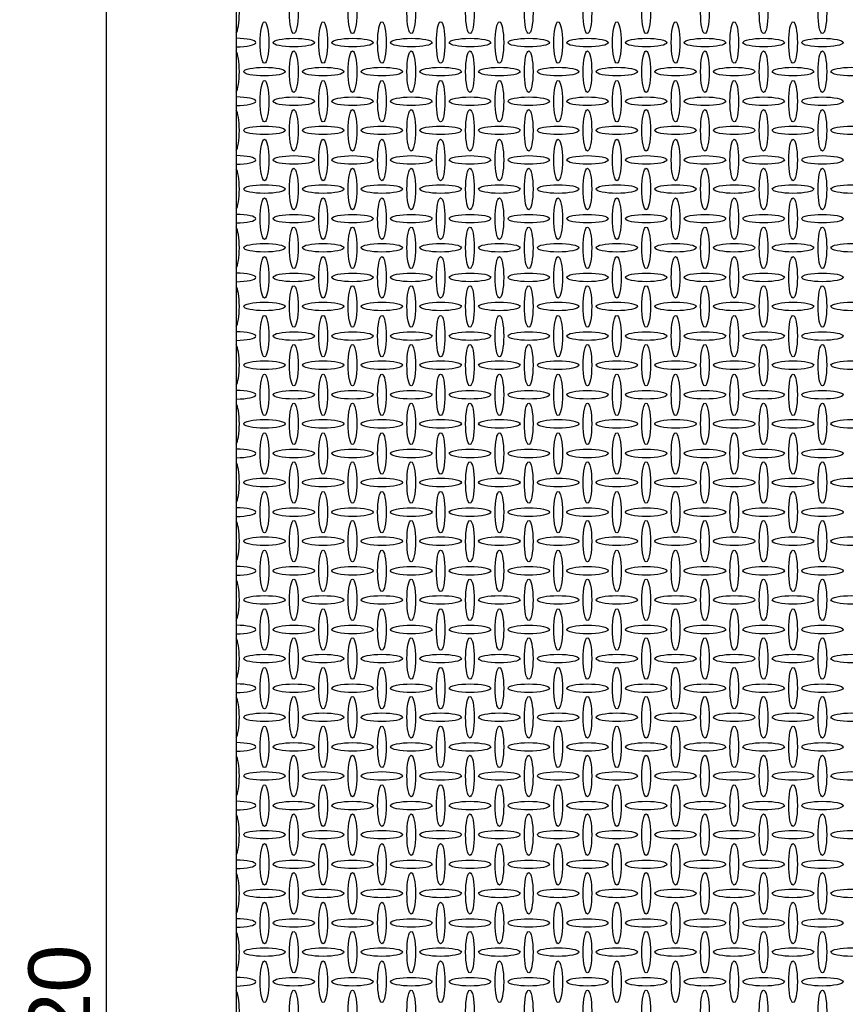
# Model space of a CAD drawing. Header units: millimetres. Extents: x 2063114 to 14983986, y -126020516 to 213791.
# Tile 184 of 256: x 2336090 to 2339436, y -1436049 to -1432057. Entities that reach past the tile are written whole.
import ezdxf

# ---------------------------------------------------------------- set-up
doc = ezdxf.new("R2010")
doc.units = ezdxf.units.MM
doc.layers.get('Defpoints').update_dxf_attribs({"color": 6, "lineweight": 35})
doc.styles.get("Standard").update_dxf_attribs({"font": 'arial.ttf'})
doc.dimstyles.new('25', dxfattribs={"dimscale": 100, "dimtxt": 2.5, "dimasz": 2, "dimexe": 1.25, "dimexo": 0.625, "dimtad": 1, "dimdec": 0, "dimlfac": 0.25, "dimtxsty": 'Standard', "dimblk": 'OBLIQUE', "dimcen": 2, "dimdle": 0.008, "dimclrd": 256, "dimclre": 256, "dimclrt": 256, "dimadec": 0, "dimazin": 0, "dimtfac": 1, "dimtdec": 0, "dimtmove": 1, "dimatfit": 2, "dimfxl": 1.25, "dimarcsym": 0})

# ---------------------------------------------------------------- blocks, each defined once
blk = doc.blocks.new('_Oblique')
at = {"color": 0, "linetype": 'ByBlock', "lineweight": -2}
blk.add_line((-0.5, -0.5), (0.5, 0.5), dxfattribs=at)
blk = doc.blocks.new('*D921')
at = {"lineweight": -2, "transparency": 16777216}
for p, q in [((2337028.5, -1429155.7), (2336317, -1429155.7)), ((2336442, -1443236.5), (2336442, -1429154.9)), ((2337028.5, -1443235.7), (2336317, -1443235.7))]:
    blk.add_line(p, q, dxfattribs=at)
at = {"layer": 'Defpoints', "color": 0, "lineweight": 30, "transparency": 16777216}
for p in [(2336442, -1429155.7), (2337091, -1429155.7), (2337091, -1443235.7)]:
    blk.add_point(p, dxfattribs=at)
at = {"lineweight": -2, "transparency": 16777216, "xscale": 200, "yscale": 200, "zscale": 200}
for p, rotation in [((2336442, -1429155.7), 90), ((2336442, -1443235.7), 270)]:
    blk.add_blockref('_Oblique', p, dxfattribs=dict(at, rotation=rotation))
at = {"transparency": 16777216, "insert": (2336251.8, -1436195.7), "char_height": 250, "attachment_point": 5, "rotation": 90}
blk.add_mtext('3520', dxfattribs=at)

msp = doc.modelspace()

# ---------------------------------------------------------------- linework, layer by layer
msp.add_lwpolyline([(2342608.57243, -1429155.73909), (2336966.57243, -1429155.73909), (2336966.57243, -1443235.73876), (2342608.57243, -1443235.73876)], close=True)
at = {"linetype": 'Continuous'}
for centre, major_axis, start_param, end_param in [((2336962.62517, -1432029.18951), (0, -84), 0.2275158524, 2.9140768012), ((2336962.82181, -1432149.38625), (84, 0), 4.7570540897, 7.8093165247), ((2336962.62517, -1432267.18951), (0, -84), 0.2275158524, 2.9140768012), ((2336962.82181, -1432387.38625), (84, 0), 4.7570540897, 7.8093165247), ((2336962.62517, -1432505.18951), (0, -84), 0.2275158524, 2.9140768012), ((2336962.82181, -1432625.38625), (84, 0), 4.7570540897, 7.8093165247), ((2336962.62517, -1432743.18951), (0, -84), 0.2275158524, 2.9140768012), ((2336962.82181, -1432863.38625), (84, 0), 4.7570540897, 7.8093165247), ((2336962.62517, -1432981.18951), (0, -84), 0.2275158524, 2.9140768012), ((2336962.82181, -1433101.38625), (84, 0), 4.7570540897, 7.8093165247), ((2336962.62517, -1433219.18951), (0, -84), 0.2275158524, 2.9140768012), ((2336962.82181, -1433339.38625), (84, 0), 4.7570540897, 7.8093165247), ((2336962.62517, -1433457.18951), (0, -84), 0.2275158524, 2.9140768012), ((2336962.82181, -1433577.38625), (84, 0), 4.7570540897, 7.8093165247), ((2336962.62517, -1433695.18951), (0, -84), 0.2275158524, 2.9140768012), ((2336962.82181, -1433815.38625), (84, 0), 4.7570540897, 7.8093165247), ((2336962.62517, -1433933.18951), (0, -84), 0.2275158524, 2.9140768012), ((2336962.82181, -1434053.38625), (84, 0), 4.7570540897, 7.8093165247), ((2336962.62517, -1434171.18951), (0, -84), 0.2275158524, 2.9140768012), ((2336962.82181, -1434291.38625), (84, 0), 4.7570540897, 7.8093165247), ((2336962.62517, -1434409.18951), (0, -84), 0.2275158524, 2.9140768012), ((2336962.82181, -1434529.38625), (84, 0), 4.7570540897, 7.8093165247), ((2336962.62517, -1434647.18951), (0, -84), 0.2275158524, 2.9140768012), ((2336962.82181, -1434767.38625), (84, 0), 4.7570540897, 7.8093165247), ((2336962.62517, -1434885.18951), (0, -84), 0.2275158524, 2.9140768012), ((2336962.82181, -1435005.38625), (84, 0), 4.7570540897, 7.8093165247), ((2336962.62517, -1435123.18951), (0, -84), 0.2275158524, 2.9140768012), ((2336962.82181, -1435243.38625), (84, 0), 4.7570540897, 7.8093165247), ((2336962.62517, -1435361.18951), (0, -84), 0.2275158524, 2.9140768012), ((2336962.82181, -1435481.38625), (84, 0), 4.7570540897, 7.8093165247), ((2336962.62517, -1435599.18951), (0, -84), 0.2275158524, 2.9140768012), ((2336962.82181, -1435719.38625), (84, 0), 4.7570540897, 7.8093165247), ((2336962.62517, -1435837.18951), (0, -84), 0.2275158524, 2.9140768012), ((2336962.82181, -1435957.38625), (84, 0), 4.7570540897, 7.8093165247), ((2336962.62517, -1436075.18951), (0, -84), 0.2275158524, 2.9140768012)]:
    msp.add_ellipse(centre, major_axis=major_axis, ratio=0.2083333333, start_param=start_param, end_param=end_param, dxfattribs=at)
for centre, major_axis in [((2337200.62517, -1432029.18951), (0, -84)), ((2337438.62517, -1432029.18951), (0, -84)), ((2337676.62517, -1432029.18951), (0, -84)), ((2337914.62517, -1432029.18951), (0, -84)), ((2338152.62517, -1432029.18951), (0, -84)), ((2338390.62517, -1432029.18951), (0, -84)), ((2338628.62517, -1432029.18951), (0, -84)), ((2338866.62517, -1432029.18951), (0, -84)), ((2339104.62517, -1432029.18951), (0, -84)), ((2339342.62517, -1432029.18951), (0, -84)), ((2337081.82181, -1432149.38625), (0, -84)), ((2337319.82181, -1432149.38625), (0, -84)), ((2337557.82181, -1432149.38625), (0, -84)), ((2337795.82181, -1432149.38625), (0, -84)), ((2338033.82181, -1432149.38625), (0, -84)), ((2338271.82181, -1432149.38625), (0, -84)), ((2338509.82181, -1432149.38625), (0, -84)), ((2338747.82181, -1432149.38625), (0, -84)), ((2338985.82181, -1432149.38625), (0, -84)), ((2339223.82181, -1432149.38625), (0, -84)), ((2337200.82181, -1432149.38625), (84, 0)), ((2337438.82181, -1432149.38625), (84, 0)), ((2337676.82181, -1432149.38625), (84, 0)), ((2337914.82181, -1432149.38625), (84, 0)), ((2338152.82181, -1432149.38625), (84, 0)), ((2338390.82181, -1432149.38625), (84, 0)), ((2338628.82181, -1432149.38625), (84, 0)), ((2338866.82181, -1432149.38625), (84, 0)), ((2339104.82181, -1432149.38625), (84, 0)), ((2339342.82181, -1432149.38625), (84, 0)), ((2337200.62517, -1432267.18951), (0, -84)), ((2337438.62517, -1432267.18951), (0, -84)), ((2337676.62517, -1432267.18951), (0, -84)), ((2337914.62517, -1432267.18951), (0, -84)), ((2338152.62517, -1432267.18951), (0, -84)), ((2338390.62517, -1432267.18951), (0, -84)), ((2338628.62517, -1432267.18951), (0, -84)), ((2338866.62517, -1432267.18951), (0, -84)), ((2339104.62517, -1432267.18951), (0, -84)), ((2339342.62517, -1432267.18951), (0, -84)), ((2337081.62517, -1432267.18951), (84, 0)), ((2337319.62517, -1432267.18951), (84, 0)), ((2337557.62517, -1432267.18951), (84, 0)), ((2337795.62517, -1432267.18951), (84, 0)), ((2338033.62517, -1432267.18951), (84, 0)), ((2338271.62517, -1432267.18951), (84, 0)), ((2338509.62517, -1432267.18951), (84, 0)), ((2338747.62517, -1432267.18951), (84, 0)), ((2338985.62517, -1432267.18951), (84, 0)), ((2339223.62517, -1432267.18951), (84, 0)), ((2339461.62517, -1432267.18951), (84, 0)), ((2337081.82181, -1432387.38625), (0, -84)), ((2337319.82181, -1432387.38625), (0, -84)), ((2337557.82181, -1432387.38625), (0, -84)), ((2337795.82181, -1432387.38625), (0, -84)), ((2338033.82181, -1432387.38625), (0, -84)), ((2338271.82181, -1432387.38625), (0, -84)), ((2338509.82181, -1432387.38625), (0, -84)), ((2338747.82181, -1432387.38625), (0, -84)), ((2338985.82181, -1432387.38625), (0, -84)), ((2339223.82181, -1432387.38625), (0, -84)), ((2337200.82181, -1432387.38625), (84, 0)), ((2337438.82181, -1432387.38625), (84, 0)), ((2337676.82181, -1432387.38625), (84, 0)), ((2337914.82181, -1432387.38625), (84, 0)), ((2338152.82181, -1432387.38625), (84, 0)), ((2338390.82181, -1432387.38625), (84, 0)), ((2338628.82181, -1432387.38625), (84, 0)), ((2338866.82181, -1432387.38625), (84, 0)), ((2339104.82181, -1432387.38625), (84, 0)), ((2339342.82181, -1432387.38625), (84, 0)), ((2337200.62517, -1432505.18951), (0, -84)), ((2337438.62517, -1432505.18951), (0, -84)), ((2337676.62517, -1432505.18951), (0, -84)), ((2337914.62517, -1432505.18951), (0, -84)), ((2338152.62517, -1432505.18951), (0, -84)), ((2338390.62517, -1432505.18951), (0, -84)), ((2338628.62517, -1432505.18951), (0, -84)), ((2338866.62517, -1432505.18951), (0, -84)), ((2339104.62517, -1432505.18951), (0, -84)), ((2339342.62517, -1432505.18951), (0, -84)), ((2337081.62517, -1432505.18951), (84, 0)), ((2337319.62517, -1432505.18951), (84, 0)), ((2337557.62517, -1432505.18951), (84, 0)), ((2337795.62517, -1432505.18951), (84, 0)), ((2338033.62517, -1432505.18951), (84, 0)), ((2338271.62517, -1432505.18951), (84, 0)), ((2338509.62517, -1432505.18951), (84, 0)), ((2338747.62517, -1432505.18951), (84, 0)), ((2338985.62517, -1432505.18951), (84, 0)), ((2339223.62517, -1432505.18951), (84, 0)), ((2339461.62517, -1432505.18951), (84, 0)), ((2337081.82181, -1432625.38625), (0, -84)), ((2337319.82181, -1432625.38625), (0, -84)), ((2337557.82181, -1432625.38625), (0, -84)), ((2337795.82181, -1432625.38625), (0, -84)), ((2338033.82181, -1432625.38625), (0, -84)), ((2338271.82181, -1432625.38625), (0, -84)), ((2338509.82181, -1432625.38625), (0, -84)), ((2338747.82181, -1432625.38625), (0, -84)), ((2338985.82181, -1432625.38625), (0, -84)), ((2339223.82181, -1432625.38625), (0, -84)), ((2337200.82181, -1432625.38625), (84, 0)), ((2337438.82181, -1432625.38625), (84, 0)), ((2337676.82181, -1432625.38625), (84, 0)), ((2337914.82181, -1432625.38625), (84, 0)), ((2338152.82181, -1432625.38625), (84, 0)), ((2338390.82181, -1432625.38625), (84, 0)), ((2338628.82181, -1432625.38625), (84, 0)), ((2338866.82181, -1432625.38625), (84, 0)), ((2339104.82181, -1432625.38625), (84, 0)), ((2339342.82181, -1432625.38625), (84, 0)), ((2337200.62517, -1432743.18951), (0, -84)), ((2337438.62517, -1432743.18951), (0, -84)), ((2337676.62517, -1432743.18951), (0, -84)), ((2337914.62517, -1432743.18951), (0, -84)), ((2338152.62517, -1432743.18951), (0, -84)), ((2338390.62517, -1432743.18951), (0, -84)), ((2338628.62517, -1432743.18951), (0, -84)), ((2338866.62517, -1432743.18951), (0, -84)), ((2339104.62517, -1432743.18951), (0, -84)), ((2339342.62517, -1432743.18951), (0, -84)), ((2337081.62517, -1432743.18951), (84, 0)), ((2337319.62517, -1432743.18951), (84, 0)), ((2337557.62517, -1432743.18951), (84, 0)), ((2337795.62517, -1432743.18951), (84, 0)), ((2338033.62517, -1432743.18951), (84, 0)), ((2338271.62517, -1432743.18951), (84, 0)), ((2338509.62517, -1432743.18951), (84, 0)), ((2338747.62517, -1432743.18951), (84, 0)), ((2338985.62517, -1432743.18951), (84, 0)), ((2339223.62517, -1432743.18951), (84, 0)), ((2339461.62517, -1432743.18951), (84, 0)), ((2337081.82181, -1432863.38625), (0, -84)), ((2337319.82181, -1432863.38625), (0, -84)), ((2337557.82181, -1432863.38625), (0, -84)), ((2337795.82181, -1432863.38625), (0, -84)), ((2338033.82181, -1432863.38625), (0, -84)), ((2338271.82181, -1432863.38625), (0, -84)), ((2338509.82181, -1432863.38625), (0, -84)), ((2338747.82181, -1432863.38625), (0, -84)), ((2338985.82181, -1432863.38625), (0, -84)), ((2339223.82181, -1432863.38625), (0, -84)), ((2337200.82181, -1432863.38625), (84, 0)), ((2337438.82181, -1432863.38625), (84, 0)), ((2337676.82181, -1432863.38625), (84, 0)), ((2337914.82181, -1432863.38625), (84, 0)), ((2338152.82181, -1432863.38625), (84, 0)), ((2338390.82181, -1432863.38625), (84, 0)), ((2338628.82181, -1432863.38625), (84, 0)), ((2338866.82181, -1432863.38625), (84, 0)), ((2339104.82181, -1432863.38625), (84, 0)), ((2339342.82181, -1432863.38625), (84, 0)), ((2337200.62517, -1432981.18951), (0, -84)), ((2337438.62517, -1432981.18951), (0, -84)), ((2337676.62517, -1432981.18951), (0, -84)), ((2337914.62517, -1432981.18951), (0, -84)), ((2338152.62517, -1432981.18951), (0, -84)), ((2338390.62517, -1432981.18951), (0, -84)), ((2338628.62517, -1432981.18951), (0, -84)), ((2338866.62517, -1432981.18951), (0, -84)), ((2339104.62517, -1432981.18951), (0, -84)), ((2339342.62517, -1432981.18951), (0, -84)), ((2337081.62517, -1432981.18951), (84, 0)), ((2337319.62517, -1432981.18951), (84, 0)), ((2337557.62517, -1432981.18951), (84, 0)), ((2337795.62517, -1432981.18951), (84, 0)), ((2338033.62517, -1432981.18951), (84, 0)), ((2338271.62517, -1432981.18951), (84, 0)), ((2338509.62517, -1432981.18951), (84, 0)), ((2338747.62517, -1432981.18951), (84, 0)), ((2338985.62517, -1432981.18951), (84, 0)), ((2339223.62517, -1432981.18951), (84, 0)), ((2339461.62517, -1432981.18951), (84, 0)), ((2337081.82181, -1433101.38625), (0, -84)), ((2337319.82181, -1433101.38625), (0, -84)), ((2337557.82181, -1433101.38625), (0, -84)), ((2337795.82181, -1433101.38625), (0, -84)), ((2338033.82181, -1433101.38625), (0, -84)), ((2338271.82181, -1433101.38625), (0, -84)), ((2338509.82181, -1433101.38625), (0, -84)), ((2338747.82181, -1433101.38625), (0, -84)), ((2338985.82181, -1433101.38625), (0, -84)), ((2339223.82181, -1433101.38625), (0, -84)), ((2337200.82181, -1433101.38625), (84, 0)), ((2337438.82181, -1433101.38625), (84, 0)), ((2337676.82181, -1433101.38625), (84, 0)), ((2337914.82181, -1433101.38625), (84, 0)), ((2338152.82181, -1433101.38625), (84, 0)), ((2338390.82181, -1433101.38625), (84, 0)), ((2338628.82181, -1433101.38625), (84, 0)), ((2338866.82181, -1433101.38625), (84, 0)), ((2339104.82181, -1433101.38625), (84, 0)), ((2339342.82181, -1433101.38625), (84, 0)), ((2337200.62517, -1433219.18951), (0, -84)), ((2337438.62517, -1433219.18951), (0, -84)), ((2337676.62517, -1433219.18951), (0, -84)), ((2337914.62517, -1433219.18951), (0, -84)), ((2338152.62517, -1433219.18951), (0, -84)), ((2338390.62517, -1433219.18951), (0, -84)), ((2338628.62517, -1433219.18951), (0, -84)), ((2338866.62517, -1433219.18951), (0, -84)), ((2339104.62517, -1433219.18951), (0, -84)), ((2339342.62517, -1433219.18951), (0, -84)), ((2337081.62517, -1433219.18951), (84, 0)), ((2337319.62517, -1433219.18951), (84, 0)), ((2337557.62517, -1433219.18951), (84, 0)), ((2337795.62517, -1433219.18951), (84, 0)), ((2338033.62517, -1433219.18951), (84, 0)), ((2338271.62517, -1433219.18951), (84, 0)), ((2338509.62517, -1433219.18951), (84, 0)), ((2338747.62517, -1433219.18951), (84, 0)), ((2338985.62517, -1433219.18951), (84, 0)), ((2339223.62517, -1433219.18951), (84, 0)), ((2339461.62517, -1433219.18951), (84, 0)), ((2337081.82181, -1433339.38625), (0, -84)), ((2337319.82181, -1433339.38625), (0, -84)), ((2337557.82181, -1433339.38625), (0, -84)), ((2337795.82181, -1433339.38625), (0, -84)), ((2338033.82181, -1433339.38625), (0, -84)), ((2338271.82181, -1433339.38625), (0, -84)), ((2338509.82181, -1433339.38625), (0, -84)), ((2338747.82181, -1433339.38625), (0, -84)), ((2338985.82181, -1433339.38625), (0, -84)), ((2339223.82181, -1433339.38625), (0, -84)), ((2337200.82181, -1433339.38625), (84, 0)), ((2337438.82181, -1433339.38625), (84, 0)), ((2337676.82181, -1433339.38625), (84, 0)), ((2337914.82181, -1433339.38625), (84, 0)), ((2338152.82181, -1433339.38625), (84, 0)), ((2338390.82181, -1433339.38625), (84, 0)), ((2338628.82181, -1433339.38625), (84, 0)), ((2338866.82181, -1433339.38625), (84, 0)), ((2339104.82181, -1433339.38625), (84, 0)), ((2339342.82181, -1433339.38625), (84, 0)), ((2337200.62517, -1433457.18951), (0, -84)), ((2337438.62517, -1433457.18951), (0, -84)), ((2337676.62517, -1433457.18951), (0, -84)), ((2337914.62517, -1433457.18951), (0, -84)), ((2338152.62517, -1433457.18951), (0, -84)), ((2338390.62517, -1433457.18951), (0, -84)), ((2338628.62517, -1433457.18951), (0, -84)), ((2338866.62517, -1433457.18951), (0, -84)), ((2339104.62517, -1433457.18951), (0, -84)), ((2339342.62517, -1433457.18951), (0, -84)), ((2337081.62517, -1433457.18951), (84, 0)), ((2337319.62517, -1433457.18951), (84, 0)), ((2337557.62517, -1433457.18951), (84, 0)), ((2337795.62517, -1433457.18951), (84, 0)), ((2338033.62517, -1433457.18951), (84, 0)), ((2338271.62517, -1433457.18951), (84, 0)), ((2338509.62517, -1433457.18951), (84, 0)), ((2338747.62517, -1433457.18951), (84, 0)), ((2338985.62517, -1433457.18951), (84, 0)), ((2339223.62517, -1433457.18951), (84, 0)), ((2339461.62517, -1433457.18951), (84, 0)), ((2337081.82181, -1433577.38625), (0, -84)), ((2337319.82181, -1433577.38625), (0, -84)), ((2337557.82181, -1433577.38625), (0, -84)), ((2337795.82181, -1433577.38625), (0, -84)), ((2338033.82181, -1433577.38625), (0, -84)), ((2338271.82181, -1433577.38625), (0, -84)), ((2338509.82181, -1433577.38625), (0, -84)), ((2338747.82181, -1433577.38625), (0, -84)), ((2338985.82181, -1433577.38625), (0, -84)), ((2339223.82181, -1433577.38625), (0, -84)), ((2337200.82181, -1433577.38625), (84, 0)), ((2337438.82181, -1433577.38625), (84, 0)), ((2337676.82181, -1433577.38625), (84, 0)), ((2337914.82181, -1433577.38625), (84, 0)), ((2338152.82181, -1433577.38625), (84, 0)), ((2338390.82181, -1433577.38625), (84, 0)), ((2338628.82181, -1433577.38625), (84, 0)), ((2338866.82181, -1433577.38625), (84, 0)), ((2339104.82181, -1433577.38625), (84, 0)), ((2339342.82181, -1433577.38625), (84, 0)), ((2337200.62517, -1433695.18951), (0, -84)), ((2337438.62517, -1433695.18951), (0, -84)), ((2337676.62517, -1433695.18951), (0, -84)), ((2337914.62517, -1433695.18951), (0, -84)), ((2338152.62517, -1433695.18951), (0, -84)), ((2338390.62517, -1433695.18951), (0, -84)), ((2338628.62517, -1433695.18951), (0, -84)), ((2338866.62517, -1433695.18951), (0, -84)), ((2339104.62517, -1433695.18951), (0, -84)), ((2339342.62517, -1433695.18951), (0, -84)), ((2337081.62517, -1433695.18951), (84, 0)), ((2337319.62517, -1433695.18951), (84, 0)), ((2337557.62517, -1433695.18951), (84, 0)), ((2337795.62517, -1433695.18951), (84, 0)), ((2338033.62517, -1433695.18951), (84, 0)), ((2338271.62517, -1433695.18951), (84, 0)), ((2338509.62517, -1433695.18951), (84, 0)), ((2338747.62517, -1433695.18951), (84, 0)), ((2338985.62517, -1433695.18951), (84, 0)), ((2339223.62517, -1433695.18951), (84, 0)), ((2339461.62517, -1433695.18951), (84, 0)), ((2337081.82181, -1433815.38625), (0, -84)), ((2337319.82181, -1433815.38625), (0, -84)), ((2337557.82181, -1433815.38625), (0, -84)), ((2337795.82181, -1433815.38625), (0, -84)), ((2338033.82181, -1433815.38625), (0, -84)), ((2338271.82181, -1433815.38625), (0, -84)), ((2338509.82181, -1433815.38625), (0, -84)), ((2338747.82181, -1433815.38625), (0, -84)), ((2338985.82181, -1433815.38625), (0, -84)), ((2339223.82181, -1433815.38625), (0, -84)), ((2337200.82181, -1433815.38625), (84, 0)), ((2337438.82181, -1433815.38625), (84, 0)), ((2337676.82181, -1433815.38625), (84, 0)), ((2337914.82181, -1433815.38625), (84, 0)), ((2338152.82181, -1433815.38625), (84, 0)), ((2338390.82181, -1433815.38625), (84, 0)), ((2338628.82181, -1433815.38625), (84, 0)), ((2338866.82181, -1433815.38625), (84, 0)), ((2339104.82181, -1433815.38625), (84, 0)), ((2339342.82181, -1433815.38625), (84, 0)), ((2337200.62517, -1433933.18951), (0, -84)), ((2337438.62517, -1433933.18951), (0, -84)), ((2337676.62517, -1433933.18951), (0, -84)), ((2337914.62517, -1433933.18951), (0, -84)), ((2338152.62517, -1433933.18951), (0, -84)), ((2338390.62517, -1433933.18951), (0, -84)), ((2338628.62517, -1433933.18951), (0, -84)), ((2338866.62517, -1433933.18951), (0, -84)), ((2339104.62517, -1433933.18951), (0, -84)), ((2339342.62517, -1433933.18951), (0, -84)), ((2337081.62517, -1433933.18951), (84, 0)), ((2337319.62517, -1433933.18951), (84, 0)), ((2337557.62517, -1433933.18951), (84, 0)), ((2337795.62517, -1433933.18951), (84, 0)), ((2338033.62517, -1433933.18951), (84, 0)), ((2338271.62517, -1433933.18951), (84, 0)), ((2338509.62517, -1433933.18951), (84, 0)), ((2338747.62517, -1433933.18951), (84, 0)), ((2338985.62517, -1433933.18951), (84, 0)), ((2339223.62517, -1433933.18951), (84, 0)), ((2339461.62517, -1433933.18951), (84, 0)), ((2337081.82181, -1434053.38625), (0, -84)), ((2337319.82181, -1434053.38625), (0, -84)), ((2337557.82181, -1434053.38625), (0, -84)), ((2337795.82181, -1434053.38625), (0, -84)), ((2338033.82181, -1434053.38625), (0, -84)), ((2338271.82181, -1434053.38625), (0, -84)), ((2338509.82181, -1434053.38625), (0, -84)), ((2338747.82181, -1434053.38625), (0, -84)), ((2338985.82181, -1434053.38625), (0, -84)), ((2339223.82181, -1434053.38625), (0, -84)), ((2337200.82181, -1434053.38625), (84, 0)), ((2337438.82181, -1434053.38625), (84, 0)), ((2337676.82181, -1434053.38625), (84, 0)), ((2337914.82181, -1434053.38625), (84, 0)), ((2338152.82181, -1434053.38625), (84, 0)), ((2338390.82181, -1434053.38625), (84, 0)), ((2338628.82181, -1434053.38625), (84, 0)), ((2338866.82181, -1434053.38625), (84, 0)), ((2339104.82181, -1434053.38625), (84, 0)), ((2339342.82181, -1434053.38625), (84, 0)), ((2337200.62517, -1434171.18951), (0, -84)), ((2337438.62517, -1434171.18951), (0, -84)), ((2337676.62517, -1434171.18951), (0, -84)), ((2337914.62517, -1434171.18951), (0, -84)), ((2338152.62517, -1434171.18951), (0, -84)), ((2338390.62517, -1434171.18951), (0, -84)), ((2338628.62517, -1434171.18951), (0, -84)), ((2338866.62517, -1434171.18951), (0, -84)), ((2339104.62517, -1434171.18951), (0, -84)), ((2339342.62517, -1434171.18951), (0, -84)), ((2337081.62517, -1434171.18951), (84, 0)), ((2337319.62517, -1434171.18951), (84, 0)), ((2337557.62517, -1434171.18951), (84, 0)), ((2337795.62517, -1434171.18951), (84, 0)), ((2338033.62517, -1434171.18951), (84, 0)), ((2338271.62517, -1434171.18951), (84, 0)), ((2338509.62517, -1434171.18951), (84, 0)), ((2338747.62517, -1434171.18951), (84, 0)), ((2338985.62517, -1434171.18951), (84, 0)), ((2339223.62517, -1434171.18951), (84, 0)), ((2339461.62517, -1434171.18951), (84, 0)), ((2337081.82181, -1434291.38625), (0, -84)), ((2337319.82181, -1434291.38625), (0, -84)), ((2337557.82181, -1434291.38625), (0, -84)), ((2337795.82181, -1434291.38625), (0, -84)), ((2338033.82181, -1434291.38625), (0, -84)), ((2338271.82181, -1434291.38625), (0, -84)), ((2338509.82181, -1434291.38625), (0, -84)), ((2338747.82181, -1434291.38625), (0, -84)), ((2338985.82181, -1434291.38625), (0, -84)), ((2339223.82181, -1434291.38625), (0, -84)), ((2337200.82181, -1434291.38625), (84, 0)), ((2337438.82181, -1434291.38625), (84, 0)), ((2337676.82181, -1434291.38625), (84, 0)), ((2337914.82181, -1434291.38625), (84, 0)), ((2338152.82181, -1434291.38625), (84, 0)), ((2338390.82181, -1434291.38625), (84, 0)), ((2338628.82181, -1434291.38625), (84, 0)), ((2338866.82181, -1434291.38625), (84, 0)), ((2339104.82181, -1434291.38625), (84, 0)), ((2339342.82181, -1434291.38625), (84, 0)), ((2337200.62517, -1434409.18951), (0, -84)), ((2337438.62517, -1434409.18951), (0, -84)), ((2337676.62517, -1434409.18951), (0, -84)), ((2337914.62517, -1434409.18951), (0, -84)), ((2338152.62517, -1434409.18951), (0, -84)), ((2338390.62517, -1434409.18951), (0, -84)), ((2338628.62517, -1434409.18951), (0, -84)), ((2338866.62517, -1434409.18951), (0, -84)), ((2339104.62517, -1434409.18951), (0, -84)), ((2339342.62517, -1434409.18951), (0, -84)), ((2337081.62517, -1434409.18951), (84, 0)), ((2337319.62517, -1434409.18951), (84, 0)), ((2337557.62517, -1434409.18951), (84, 0)), ((2337795.62517, -1434409.18951), (84, 0)), ((2338033.62517, -1434409.18951), (84, 0)), ((2338271.62517, -1434409.18951), (84, 0)), ((2338509.62517, -1434409.18951), (84, 0)), ((2338747.62517, -1434409.18951), (84, 0)), ((2338985.62517, -1434409.18951), (84, 0)), ((2339223.62517, -1434409.18951), (84, 0)), ((2339461.62517, -1434409.18951), (84, 0)), ((2337081.82181, -1434529.38625), (0, -84)), ((2337319.82181, -1434529.38625), (0, -84)), ((2337557.82181, -1434529.38625), (0, -84)), ((2337795.82181, -1434529.38625), (0, -84)), ((2338033.82181, -1434529.38625), (0, -84)), ((2338271.82181, -1434529.38625), (0, -84)), ((2338509.82181, -1434529.38625), (0, -84)), ((2338747.82181, -1434529.38625), (0, -84)), ((2338985.82181, -1434529.38625), (0, -84)), ((2339223.82181, -1434529.38625), (0, -84)), ((2337200.82181, -1434529.38625), (84, 0)), ((2337438.82181, -1434529.38625), (84, 0)), ((2337676.82181, -1434529.38625), (84, 0)), ((2337914.82181, -1434529.38625), (84, 0)), ((2338152.82181, -1434529.38625), (84, 0)), ((2338390.82181, -1434529.38625), (84, 0)), ((2338628.82181, -1434529.38625), (84, 0)), ((2338866.82181, -1434529.38625), (84, 0)), ((2339104.82181, -1434529.38625), (84, 0)), ((2339342.82181, -1434529.38625), (84, 0)), ((2337200.62517, -1434647.18951), (0, -84)), ((2337438.62517, -1434647.18951), (0, -84)), ((2337676.62517, -1434647.18951), (0, -84)), ((2337914.62517, -1434647.18951), (0, -84)), ((2338152.62517, -1434647.18951), (0, -84)), ((2338390.62517, -1434647.18951), (0, -84)), ((2338628.62517, -1434647.18951), (0, -84)), ((2338866.62517, -1434647.18951), (0, -84)), ((2339104.62517, -1434647.18951), (0, -84)), ((2339342.62517, -1434647.18951), (0, -84)), ((2337081.62517, -1434647.18951), (84, 0)), ((2337319.62517, -1434647.18951), (84, 0)), ((2337557.62517, -1434647.18951), (84, 0)), ((2337795.62517, -1434647.18951), (84, 0)), ((2338033.62517, -1434647.18951), (84, 0)), ((2338271.62517, -1434647.18951), (84, 0)), ((2338509.62517, -1434647.18951), (84, 0)), ((2338747.62517, -1434647.18951), (84, 0)), ((2338985.62517, -1434647.18951), (84, 0)), ((2339223.62517, -1434647.18951), (84, 0)), ((2339461.62517, -1434647.18951), (84, 0)), ((2337081.82181, -1434767.38625), (0, -84)), ((2337319.82181, -1434767.38625), (0, -84)), ((2337557.82181, -1434767.38625), (0, -84)), ((2337795.82181, -1434767.38625), (0, -84)), ((2338033.82181, -1434767.38625), (0, -84)), ((2338271.82181, -1434767.38625), (0, -84)), ((2338509.82181, -1434767.38625), (0, -84)), ((2338747.82181, -1434767.38625), (0, -84)), ((2338985.82181, -1434767.38625), (0, -84)), ((2339223.82181, -1434767.38625), (0, -84)), ((2337200.82181, -1434767.38625), (84, 0)), ((2337438.82181, -1434767.38625), (84, 0)), ((2337676.82181, -1434767.38625), (84, 0)), ((2337914.82181, -1434767.38625), (84, 0)), ((2338152.82181, -1434767.38625), (84, 0)), ((2338390.82181, -1434767.38625), (84, 0)), ((2338628.82181, -1434767.38625), (84, 0)), ((2338866.82181, -1434767.38625), (84, 0)), ((2339104.82181, -1434767.38625), (84, 0)), ((2339342.82181, -1434767.38625), (84, 0)), ((2337200.62517, -1434885.18951), (0, -84)), ((2337438.62517, -1434885.18951), (0, -84)), ((2337676.62517, -1434885.18951), (0, -84)), ((2337914.62517, -1434885.18951), (0, -84)), ((2338152.62517, -1434885.18951), (0, -84)), ((2338390.62517, -1434885.18951), (0, -84)), ((2338628.62517, -1434885.18951), (0, -84)), ((2338866.62517, -1434885.18951), (0, -84)), ((2339104.62517, -1434885.18951), (0, -84)), ((2339342.62517, -1434885.18951), (0, -84)), ((2337081.62517, -1434885.18951), (84, 0)), ((2337319.62517, -1434885.18951), (84, 0)), ((2337557.62517, -1434885.18951), (84, 0)), ((2337795.62517, -1434885.18951), (84, 0)), ((2338033.62517, -1434885.18951), (84, 0)), ((2338271.62517, -1434885.18951), (84, 0)), ((2338509.62517, -1434885.18951), (84, 0)), ((2338747.62517, -1434885.18951), (84, 0)), ((2338985.62517, -1434885.18951), (84, 0)), ((2339223.62517, -1434885.18951), (84, 0)), ((2339461.62517, -1434885.18951), (84, 0)), ((2337081.82181, -1435005.38625), (0, -84)), ((2337319.82181, -1435005.38625), (0, -84)), ((2337557.82181, -1435005.38625), (0, -84)), ((2337795.82181, -1435005.38625), (0, -84)), ((2338033.82181, -1435005.38625), (0, -84)), ((2338271.82181, -1435005.38625), (0, -84)), ((2338509.82181, -1435005.38625), (0, -84)), ((2338747.82181, -1435005.38625), (0, -84)), ((2338985.82181, -1435005.38625), (0, -84)), ((2339223.82181, -1435005.38625), (0, -84)), ((2337200.82181, -1435005.38625), (84, 0)), ((2337438.82181, -1435005.38625), (84, 0)), ((2337676.82181, -1435005.38625), (84, 0)), ((2337914.82181, -1435005.38625), (84, 0)), ((2338152.82181, -1435005.38625), (84, 0)), ((2338390.82181, -1435005.38625), (84, 0)), ((2338628.82181, -1435005.38625), (84, 0)), ((2338866.82181, -1435005.38625), (84, 0)), ((2339104.82181, -1435005.38625), (84, 0)), ((2339342.82181, -1435005.38625), (84, 0)), ((2337200.62517, -1435123.18951), (0, -84)), ((2337438.62517, -1435123.18951), (0, -84)), ((2337676.62517, -1435123.18951), (0, -84)), ((2337914.62517, -1435123.18951), (0, -84)), ((2338152.62517, -1435123.18951), (0, -84)), ((2338390.62517, -1435123.18951), (0, -84)), ((2338628.62517, -1435123.18951), (0, -84)), ((2338866.62517, -1435123.18951), (0, -84)), ((2339104.62517, -1435123.18951), (0, -84)), ((2339342.62517, -1435123.18951), (0, -84)), ((2337081.62517, -1435123.18951), (84, 0)), ((2337319.62517, -1435123.18951), (84, 0)), ((2337557.62517, -1435123.18951), (84, 0)), ((2337795.62517, -1435123.18951), (84, 0)), ((2338033.62517, -1435123.18951), (84, 0)), ((2338271.62517, -1435123.18951), (84, 0)), ((2338509.62517, -1435123.18951), (84, 0)), ((2338747.62517, -1435123.18951), (84, 0)), ((2338985.62517, -1435123.18951), (84, 0)), ((2339223.62517, -1435123.18951), (84, 0)), ((2339461.62517, -1435123.18951), (84, 0)), ((2337081.82181, -1435243.38625), (0, -84)), ((2337319.82181, -1435243.38625), (0, -84)), ((2337557.82181, -1435243.38625), (0, -84)), ((2337795.82181, -1435243.38625), (0, -84)), ((2338033.82181, -1435243.38625), (0, -84)), ((2338271.82181, -1435243.38625), (0, -84)), ((2338509.82181, -1435243.38625), (0, -84)), ((2338747.82181, -1435243.38625), (0, -84)), ((2338985.82181, -1435243.38625), (0, -84)), ((2339223.82181, -1435243.38625), (0, -84)), ((2337200.82181, -1435243.38625), (84, 0)), ((2337438.82181, -1435243.38625), (84, 0)), ((2337676.82181, -1435243.38625), (84, 0)), ((2337914.82181, -1435243.38625), (84, 0)), ((2338152.82181, -1435243.38625), (84, 0)), ((2338390.82181, -1435243.38625), (84, 0)), ((2338628.82181, -1435243.38625), (84, 0)), ((2338866.82181, -1435243.38625), (84, 0)), ((2339104.82181, -1435243.38625), (84, 0)), ((2339342.82181, -1435243.38625), (84, 0)), ((2337200.62517, -1435361.18951), (0, -84)), ((2337438.62517, -1435361.18951), (0, -84)), ((2337676.62517, -1435361.18951), (0, -84)), ((2337914.62517, -1435361.18951), (0, -84)), ((2338152.62517, -1435361.18951), (0, -84)), ((2338390.62517, -1435361.18951), (0, -84)), ((2338628.62517, -1435361.18951), (0, -84)), ((2338866.62517, -1435361.18951), (0, -84)), ((2339104.62517, -1435361.18951), (0, -84)), ((2339342.62517, -1435361.18951), (0, -84)), ((2337081.62517, -1435361.18951), (84, 0)), ((2337319.62517, -1435361.18951), (84, 0)), ((2337557.62517, -1435361.18951), (84, 0)), ((2337795.62517, -1435361.18951), (84, 0)), ((2338033.62517, -1435361.18951), (84, 0)), ((2338271.62517, -1435361.18951), (84, 0)), ((2338509.62517, -1435361.18951), (84, 0)), ((2338747.62517, -1435361.18951), (84, 0)), ((2338985.62517, -1435361.18951), (84, 0)), ((2339223.62517, -1435361.18951), (84, 0)), ((2339461.62517, -1435361.18951), (84, 0)), ((2337081.82181, -1435481.38625), (0, -84)), ((2337319.82181, -1435481.38625), (0, -84)), ((2337557.82181, -1435481.38625), (0, -84)), ((2337795.82181, -1435481.38625), (0, -84)), ((2338033.82181, -1435481.38625), (0, -84)), ((2338271.82181, -1435481.38625), (0, -84)), ((2338509.82181, -1435481.38625), (0, -84)), ((2338747.82181, -1435481.38625), (0, -84)), ((2338985.82181, -1435481.38625), (0, -84)), ((2339223.82181, -1435481.38625), (0, -84)), ((2337200.82181, -1435481.38625), (84, 0)), ((2337438.82181, -1435481.38625), (84, 0)), ((2337676.82181, -1435481.38625), (84, 0)), ((2337914.82181, -1435481.38625), (84, 0)), ((2338152.82181, -1435481.38625), (84, 0)), ((2338390.82181, -1435481.38625), (84, 0)), ((2338628.82181, -1435481.38625), (84, 0)), ((2338866.82181, -1435481.38625), (84, 0)), ((2339104.82181, -1435481.38625), (84, 0)), ((2339342.82181, -1435481.38625), (84, 0)), ((2337200.62517, -1435599.18951), (0, -84)), ((2337438.62517, -1435599.18951), (0, -84)), ((2337676.62517, -1435599.18951), (0, -84)), ((2337914.62517, -1435599.18951), (0, -84)), ((2338152.62517, -1435599.18951), (0, -84)), ((2338390.62517, -1435599.18951), (0, -84)), ((2338628.62517, -1435599.18951), (0, -84)), ((2338866.62517, -1435599.18951), (0, -84)), ((2339104.62517, -1435599.18951), (0, -84)), ((2339342.62517, -1435599.18951), (0, -84)), ((2337081.62517, -1435599.18951), (84, 0)), ((2337319.62517, -1435599.18951), (84, 0)), ((2337557.62517, -1435599.18951), (84, 0)), ((2337795.62517, -1435599.18951), (84, 0)), ((2338033.62517, -1435599.18951), (84, 0)), ((2338271.62517, -1435599.18951), (84, 0)), ((2338509.62517, -1435599.18951), (84, 0)), ((2338747.62517, -1435599.18951), (84, 0)), ((2338985.62517, -1435599.18951), (84, 0)), ((2339223.62517, -1435599.18951), (84, 0)), ((2339461.62517, -1435599.18951), (84, 0)), ((2337081.82181, -1435719.38625), (0, -84)), ((2337319.82181, -1435719.38625), (0, -84)), ((2337557.82181, -1435719.38625), (0, -84)), ((2337795.82181, -1435719.38625), (0, -84)), ((2338033.82181, -1435719.38625), (0, -84)), ((2338271.82181, -1435719.38625), (0, -84)), ((2338509.82181, -1435719.38625), (0, -84)), ((2338747.82181, -1435719.38625), (0, -84)), ((2338985.82181, -1435719.38625), (0, -84)), ((2339223.82181, -1435719.38625), (0, -84)), ((2337200.82181, -1435719.38625), (84, 0)), ((2337438.82181, -1435719.38625), (84, 0)), ((2337676.82181, -1435719.38625), (84, 0)), ((2337914.82181, -1435719.38625), (84, 0)), ((2338152.82181, -1435719.38625), (84, 0)), ((2338390.82181, -1435719.38625), (84, 0)), ((2338628.82181, -1435719.38625), (84, 0)), ((2338866.82181, -1435719.38625), (84, 0)), ((2339104.82181, -1435719.38625), (84, 0)), ((2339342.82181, -1435719.38625), (84, 0)), ((2337200.62517, -1435837.18951), (0, -84)), ((2337438.62517, -1435837.18951), (0, -84)), ((2337676.62517, -1435837.18951), (0, -84)), ((2337914.62517, -1435837.18951), (0, -84)), ((2338152.62517, -1435837.18951), (0, -84)), ((2338390.62517, -1435837.18951), (0, -84)), ((2338628.62517, -1435837.18951), (0, -84)), ((2338866.62517, -1435837.18951), (0, -84)), ((2339104.62517, -1435837.18951), (0, -84)), ((2339342.62517, -1435837.18951), (0, -84)), ((2337081.62517, -1435837.18951), (84, 0)), ((2337319.62517, -1435837.18951), (84, 0)), ((2337557.62517, -1435837.18951), (84, 0)), ((2337795.62517, -1435837.18951), (84, 0)), ((2338033.62517, -1435837.18951), (84, 0)), ((2338271.62517, -1435837.18951), (84, 0)), ((2338509.62517, -1435837.18951), (84, 0)), ((2338747.62517, -1435837.18951), (84, 0)), ((2338985.62517, -1435837.18951), (84, 0)), ((2339223.62517, -1435837.18951), (84, 0)), ((2339461.62517, -1435837.18951), (84, 0)), ((2337081.82181, -1435957.38625), (0, -84)), ((2337319.82181, -1435957.38625), (0, -84)), ((2337557.82181, -1435957.38625), (0, -84)), ((2337795.82181, -1435957.38625), (0, -84)), ((2338033.82181, -1435957.38625), (0, -84)), ((2338271.82181, -1435957.38625), (0, -84)), ((2338509.82181, -1435957.38625), (0, -84)), ((2338747.82181, -1435957.38625), (0, -84)), ((2338985.82181, -1435957.38625), (0, -84)), ((2339223.82181, -1435957.38625), (0, -84)), ((2337200.82181, -1435957.38625), (84, 0)), ((2337438.82181, -1435957.38625), (84, 0)), ((2337676.82181, -1435957.38625), (84, 0)), ((2337914.82181, -1435957.38625), (84, 0)), ((2338152.82181, -1435957.38625), (84, 0)), ((2338390.82181, -1435957.38625), (84, 0)), ((2338628.82181, -1435957.38625), (84, 0)), ((2338866.82181, -1435957.38625), (84, 0)), ((2339104.82181, -1435957.38625), (84, 0)), ((2339342.82181, -1435957.38625), (84, 0)), ((2337200.62517, -1436075.18951), (0, -84)), ((2337438.62517, -1436075.18951), (0, -84)), ((2337676.62517, -1436075.18951), (0, -84)), ((2337914.62517, -1436075.18951), (0, -84)), ((2338152.62517, -1436075.18951), (0, -84)), ((2338390.62517, -1436075.18951), (0, -84)), ((2338628.62517, -1436075.18951), (0, -84)), ((2338866.62517, -1436075.18951), (0, -84)), ((2339104.62517, -1436075.18951), (0, -84)), ((2339342.62517, -1436075.18951), (0, -84))]:
    msp.add_ellipse(centre, major_axis=major_axis, ratio=0.2083333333, dxfattribs=at)

# ---------------------------------------------------------------- dimensions: what is measured, and where the dimension line sits
dim = msp.add_linear_dim(base=(2336442.02631, -1429155.73909), p1=(2337090.95786, -1443235.73876), p2=(2337090.95786, -1429155.73909), angle=90, dimstyle='25')
dim.commit()
dim.dimension.update_dxf_attribs({"geometry": '*D921', "text_midpoint": (2336251.79779, -1436195.73893)})

doc.saveas('drawing.dxf')
